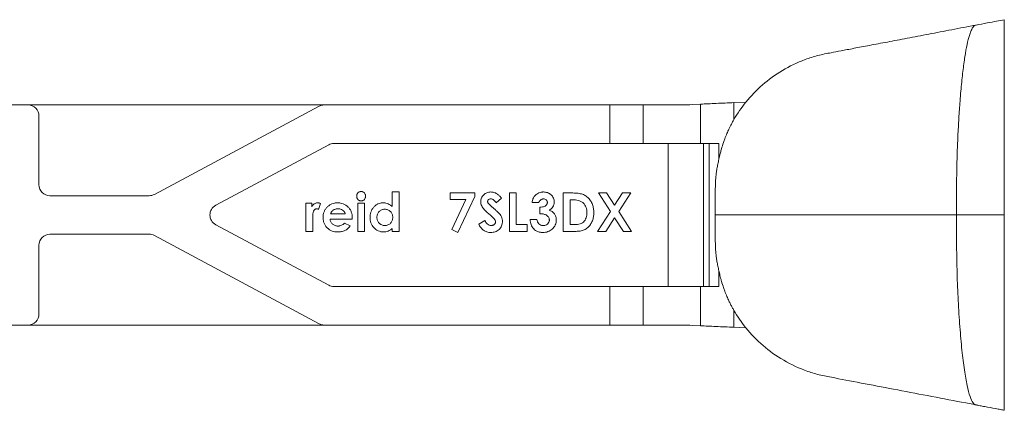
# Model space of a CAD drawing. Header units: millimetres. Extents: x -15493 to -14191, y 12134 to 12673.
# Tile 3 of 9: x -15242 to -15063, y 12134 to 12205. Entities that reach past the tile are written whole.
import ezdxf

# ---------------------------------------------------------------- set-up
doc = ezdxf.new("R2010")
doc.units = ezdxf.units.MM
doc.layers.get('0').update_dxf_attribs({"lineweight": 9})

msp = doc.modelspace()

# ---------------------------------------------------------------- linework, layer by layer
for p, q in [((-15240.83, 12189.77), (-15243.83, 12189.77)), ((-15240.83, 12189.77), (-15187, 12189.77)), ((-15217.85, 12173.51), (-15187.95, 12189.54)), ((-15135.1, 12189.77), (-15187, 12189.77)), ((-15135.1, 12182.77), (-15135.1, 12189.77)), ((-15135.1, 12189.77), (-15129.05, 12189.77)), ((-15129.05, 12189.77), (-15129.05, 12182.77)), ((-15121.93, 12189.77), (-15129.05, 12189.77)), ((-15118.63, 12189.92), (-15120.13, 12189.85)), ((-15118.63, 12182.77), (-15118.63, 12189.92)), ((-15110.39, 12190.29), (-15112.58, 12190.19)), ((-15112.58, 12190.19), (-15112.58, 12187.11)), ((-15238.83, 12175.27), (-15238.83, 12187.77)), ((-15206.72, 12171.54), (-15186.19, 12182.54)), ((-15185.25, 12182.77), (-15135.1, 12182.77)), ((-15129.05, 12182.77), (-15135.1, 12182.77)), ((-15118.63, 12182.77), (-15129.05, 12182.77)), ((-15124.5, 12156.77), (-15124.5, 12182.77)), ((-15115.3, 12182.77), (-15118.63, 12182.77)), ((-15118.07, 12182.77), (-15118.07, 12156.77)), ((-15117.05, 12156.77), (-15117.05, 12182.77)), ((-15115.3, 12179.9), (-15115.3, 12182.77)), ((-15218.8, 12173.27), (-15236.83, 12173.27)), ((-15173.39, 12173.95), (-15174.64, 12173.95)), ((-15174.64, 12173.95), (-15174.64, 12171.29)), ((-15173.39, 12166.77), (-15173.39, 12173.95)), ((-15164.14, 12173.77), (-15164.14, 12172.61)), ((-15159.65, 12173.77), (-15164.14, 12173.77)), ((-15162.74, 12166.59), (-15159.65, 12173.12)), ((-15159.65, 12173.12), (-15159.65, 12173.77)), ((-15155.75, 12171.98), (-15154.81, 12172.84)), ((-15152.12, 12173.77), (-15153.37, 12173.77)), ((-15153.37, 12173.77), (-15153.37, 12166.77)), ((-15152.12, 12168.03), (-15152.12, 12173.77)), ((-15143.59, 12173.77), (-15143.59, 12166.77)), ((-15142.01, 12173.77), (-15143.59, 12173.77)), ((-15135.72, 12173.77), (-15137.2, 12173.77)), ((-15137.2, 12173.77), (-15134.99, 12170.39)), ((-15134.25, 12171.53), (-15135.72, 12173.77)), ((-15132.79, 12173.77), (-15134.25, 12171.53)), ((-15133.51, 12170.39), (-15131.3, 12173.77)), ((-15131.3, 12173.77), (-15132.79, 12173.77)), ((-15189.27, 12171.89), (-15190.35, 12171.89)), ((-15190.35, 12171.89), (-15190.35, 12166.77)), ((-15189.27, 12171.26), (-15189.27, 12171.89)), ((-15188.04, 12170.79), (-15187.65, 12171.85)), ((-15179.67, 12171.89), (-15180.92, 12171.89)), ((-15180.92, 12171.89), (-15180.92, 12166.77)), ((-15179.67, 12166.77), (-15179.67, 12171.89)), ((-15164.14, 12172.61), (-15161.28, 12172.61)), ((-15161.28, 12172.61), (-15163.85, 12167.15)), ((-15149.24, 12172.07), (-15147.99, 12172.07)), ((-15147.81, 12171.17), (-15147.81, 12170)), ((-15142.33, 12168.03), (-15142.33, 12172.52)), ((-15142.33, 12172.52), (-15141.85, 12172.52)), ((-15183.17, 12170), (-15185.86, 12170)), ((-15181.92, 12169.02), (-15181.91, 12169.25)), ((-15134.99, 12170.39), (-15137.35, 12166.77)), ((-15135.87, 12166.77), (-15134.25, 12169.25)), ((-15134.25, 12169.25), (-15132.64, 12166.77)), ((-15131.16, 12166.77), (-15133.51, 12170.39)), ((-15063.45, 12169.77), (-15072.15, 12169.77)), ((-15186.19, 12157.01), (-15206.72, 12168.01)), ((-15189.09, 12168.84), (-15189.09, 12169.09)), ((-15189.09, 12166.77), (-15189.09, 12168.84)), ((-15185.95, 12169.02), (-15181.92, 12169.02)), ((-15182.27, 12167.79), (-15183.32, 12168.29)), ((-15157.83, 12168.75), (-15158.94, 12168.08)), ((-15150.14, 12168.03), (-15152.12, 12168.03)), ((-15150.14, 12166.77), (-15150.14, 12168.03)), ((-15148.35, 12168.93), (-15149.6, 12168.93)), ((-15141.68, 12168.03), (-15142.33, 12168.03)), ((-15236.83, 12166.27), (-15218.8, 12166.27)), ((-15217.85, 12166.04), (-15187.95, 12150.01)), ((-15190.35, 12166.77), (-15189.09, 12166.77)), ((-15180.92, 12166.77), (-15179.67, 12166.77)), ((-15174.64, 12167.33), (-15174.64, 12166.77)), ((-15174.64, 12166.77), (-15173.39, 12166.77)), ((-15163.85, 12167.15), (-15162.74, 12166.59)), ((-15153.37, 12166.77), (-15150.14, 12166.77)), ((-15143.59, 12166.77), (-15141.98, 12166.77)), ((-15137.35, 12166.77), (-15135.87, 12166.77)), ((-15132.64, 12166.77), (-15131.16, 12166.77)), ((-15238.83, 12164.27), (-15238.83, 12151.77)), ((-15115.3, 12156.77), (-15115.3, 12159.64)), ((-15135.1, 12156.77), (-15185.25, 12156.77)), ((-15135.1, 12149.77), (-15135.1, 12156.77)), ((-15135.1, 12156.77), (-15129.05, 12156.77)), ((-15129.05, 12156.77), (-15129.05, 12149.77)), ((-15129.05, 12156.77), (-15118.63, 12156.77)), ((-15118.63, 12149.63), (-15118.63, 12156.77)), ((-15118.63, 12156.77), (-15115.3, 12156.77)), ((-15112.58, 12152.43), (-15112.58, 12149.36)), ((-15243.83, 12149.77), (-15240.83, 12149.77)), ((-15187, 12149.77), (-15240.83, 12149.77)), ((-15187, 12149.77), (-15135.1, 12149.77)), ((-15129.05, 12149.77), (-15135.1, 12149.77)), ((-15129.05, 12149.77), (-15121.93, 12149.77)), ((-15120.15, 12149.69), (-15118.63, 12149.63)), ((-15112.58, 12149.36), (-15110.4, 12149.26)), ((-15068.53, 12135.24), (-15070.45, 12135.6))]:
    msp.add_line(p, q)
at = {"flags": 128}
msp.add_lwpolyline([(-15063.45, 12205.27), (-15063.45, 12205.27)], dxfattribs=at)
for centre, start, end in [((-15240.83, 12187.77), 0, 90), ((-15187, 12187.77), 90, 118.1882), ((-15185.25, 12180.77), 90, 118.1882), ((-15236.83, 12175.27), 180, 270), ((-15218.8, 12175.27), 270, 298.1882), ((-15205.77, 12169.77), 118.1882, 241.8118), ((-15236.83, 12164.27), 90, 180), ((-15218.8, 12164.27), 61.8118, 90), ((-15185.25, 12158.77), 241.8118, 270), ((-15240.83, 12151.77), 270, 0), ((-15187, 12151.77), 241.8118, 270)]:
    msp.add_arc(centre, 2, start, end)
for points, knots in [([(-15063.45, 12205.27), (-15063.9, 12205.18), (-15064.82, 12205.01), (-15066.57, 12204.67), (-15067.9, 12204.42), (-15068.57, 12204.29)], [0, 0, 0, 0, 0.31799, 0.654535, 1, 1, 1, 1]), ([(-15063.45, 12169.77), (-15063.45, 12170.29), (-15063.45, 12170.88), (-15063.45, 12171.89), (-15063.45, 12172.25), (-15063.45, 12172.99), (-15063.45, 12173.38), (-15063.45, 12174.17), (-15063.45, 12174.58), (-15063.45, 12175.37), (-15063.45, 12175.75), (-15063.45, 12176.49), (-15063.45, 12176.84), (-15063.45, 12177.34), (-15063.45, 12177.5), (-15063.45, 12177.83), (-15063.45, 12179.3), (-15063.45, 12180.79), (-15063.45, 12183.41), (-15063.45, 12184.71), (-15063.45, 12188.53), (-15063.45, 12190.98), (-15063.45, 12195.39), (-15063.45, 12197.36), (-15063.45, 12199.85), (-15063.45, 12200.6), (-15063.45, 12201.93), (-15063.45, 12202.51), (-15063.45, 12204), (-15063.45, 12204.66), (-15063.45, 12205.16), (-15063.45, 12205.25), (-15063.45, 12205.27), (-15063.45, 12205.27), (-15063.45, 12205.27), (-15063.45, 12205.27), (-15063.45, 12205.27), (-15063.45, 12205.27), (-15063.45, 12205.27), (-15063.45, 12205.27), (-15063.45, 12205.27)], [0, 0, 0, 0, 0.03125, 0.03125, 0.046875, 0.046875, 0.0625, 0.0625, 0.078125, 0.078125, 0.09375, 0.09375, 0.109375, 0.109375, 0.117188, 0.117188, 0.125, 0.1875, 0.1875, 0.25, 0.25, 0.375, 0.375, 0.5, 0.5, 0.5625, 0.5625, 0.625, 0.625, 0.75, 0.75, 0.8125, 0.8125, 0.828125, 0.828125, 0.84375, 0.875, 0.9375, 0.9375, 1, 1, 1, 1]), ([(-15068.57, 12204.29), (-15070.05, 12204.01), (-15073.01, 12203.45), (-15077.2, 12202.64), (-15081.14, 12201.89), (-15084.74, 12201.2), (-15087.99, 12200.58), (-15090.82, 12200.05), (-15093.19, 12199.59), (-15094.32, 12199.38), (-15094.88, 12199.27)], [0, 0, 0, 0, 0.126707, 0.252088, 0.376718, 0.501093, 0.62569, 0.751018, 0.877667, 1, 1, 1, 1]), ([(-15072.15, 12169.77), (-15072.15, 12170.89), (-15072.14, 12173.28), (-15072.11, 12176.8), (-15072.04, 12180.34), (-15071.91, 12183.7), (-15071.74, 12186.97), (-15071.52, 12190.29), (-15071.24, 12193.55), (-15070.9, 12196.61), (-15070.53, 12199.2), (-15070.12, 12201.27), (-15069.7, 12202.78), (-15069.28, 12203.76), (-15068.91, 12204.22), (-15068.66, 12204.26), (-15068.56, 12204.28)], [0, 0, 0, 0, 0.069039, 0.147348, 0.217051, 0.287186, 0.357417, 0.42738, 0.510474, 0.592128, 0.671859, 0.749288, 0.824166, 0.891641, 0.956766, 1, 1, 1, 1]), ([(-15110.39, 12190.29), (-15108.58, 12192.53), (-15106.36, 12194.48), (-15102.47, 12196.81), (-15101.08, 12197.48), (-15098.86, 12198.3), (-15097.71, 12198.66), (-15096.51, 12198.95), (-15095.71, 12199.12), (-15095.3, 12199.19), (-15094.88, 12199.27)], [0, 0, 0, 0, 0.5, 0.5, 0.75, 0.75, 0.875, 0.9375, 0.9375, 1, 1, 1, 1]), ([(-15118.63, 12189.92), (-15117.79, 12189.96), (-15116.81, 12190), (-15114.74, 12190.1), (-15113.64, 12190.15), (-15112.58, 12190.19)], [0, 0, 0, 0, 0.5, 0.5, 1, 1, 1, 1]), ([(-15112.58, 12187.11), (-15112.65, 12186.97), (-15112.81, 12186.71), (-15113.03, 12186.29), (-15113.26, 12185.85), (-15113.53, 12185.28), (-15113.87, 12184.53), (-15114.19, 12183.72), (-15114.53, 12182.79), (-15114.79, 12181.93), (-15115.02, 12181.09), (-15115.18, 12180.47), (-15115.26, 12180.08), (-15115.3, 12179.9)], [0, 0, 0, 0, 0.058461, 0.119743, 0.183866, 0.250848, 0.36397, 0.499966, 0.590999, 0.749305, 0.84596, 0.929544, 1, 1, 1, 1]), ([(-15115.3, 12179.9), (-15115.33, 12179.75), (-15115.4, 12179.46), (-15115.5, 12179.03), (-15115.58, 12178.61), (-15115.65, 12178.19), (-15115.72, 12177.78), (-15115.81, 12177.08), (-15115.91, 12176.11), (-15115.95, 12175.13), (-15115.95, 12174.25), (-15115.95, 12173.32), (-15115.95, 12171.77), (-15115.95, 12170.53), (-15115.95, 12169.77)], [0, 0, 0, 0, 0.044588, 0.088244, 0.130979, 0.172804, 0.21373, 0.253768, 0.379403, 0.503014, 0.54207, 0.636261, 0.776386, 1, 1, 1, 1]), ([(-15181.1, 12173.2), (-15181.1, 12173.26), (-15181.1, 12173.31), (-15181.08, 12173.42), (-15181.07, 12173.47), (-15181.01, 12173.62), (-15180.95, 12173.71), (-15180.8, 12173.87), (-15180.71, 12173.93), (-15180.56, 12174), (-15180.51, 12174.02), (-15180.41, 12174.04), (-15180.35, 12174.04), (-15180.3, 12174.04)], [0, 0, 0, 0, 0.125, 0.125, 0.25, 0.25, 0.5, 0.5, 0.75, 0.75, 0.875, 0.875, 1, 1, 1, 1]), ([(-15180.29, 12172.34), (-15180.34, 12172.34), (-15180.4, 12172.34), (-15180.51, 12172.36), (-15180.56, 12172.38), (-15180.71, 12172.45), (-15180.8, 12172.52), (-15180.95, 12172.68), (-15181.01, 12172.78), (-15181.07, 12172.93), (-15181.08, 12172.98), (-15181.1, 12173.09), (-15181.1, 12173.15), (-15181.1, 12173.2)], [0, 0, 0, 0, 0.125, 0.125, 0.25, 0.25, 0.5, 0.5, 0.75, 0.75, 0.875, 0.875, 1, 1, 1, 1]), ([(-15180.3, 12174.04), (-15180.24, 12174.04), (-15180.19, 12174.04), (-15180.08, 12174.02), (-15180.03, 12174), (-15179.88, 12173.93), (-15179.79, 12173.86), (-15179.64, 12173.7), (-15179.58, 12173.61), (-15179.52, 12173.46), (-15179.51, 12173.4), (-15179.49, 12173.29), (-15179.49, 12173.24), (-15179.49, 12173.19)], [0, 0, 0, 0, 0.125, 0.125, 0.25, 0.25, 0.5, 0.5, 0.75, 0.75, 0.875, 0.875, 1, 1, 1, 1]), ([(-15179.49, 12173.19), (-15179.49, 12173.13), (-15179.49, 12173.08), (-15179.51, 12172.97), (-15179.52, 12172.92), (-15179.58, 12172.77), (-15179.64, 12172.67), (-15179.79, 12172.52), (-15179.88, 12172.45), (-15180.02, 12172.38), (-15180.07, 12172.36), (-15180.18, 12172.34), (-15180.23, 12172.34), (-15180.29, 12172.34)], [0, 0, 0, 0, 0.125, 0.125, 0.25, 0.25, 0.5, 0.5, 0.75, 0.75, 0.875, 0.875, 1, 1, 1, 1]), ([(-15158.58, 12172.18), (-15158.58, 12172.24), (-15158.57, 12172.3), (-15158.56, 12172.41), (-15158.56, 12172.47), (-15158.52, 12172.65), (-15158.49, 12172.76), (-15158.35, 12173.09), (-15158.2, 12173.28), (-15157.86, 12173.61), (-15157.66, 12173.74), (-15157.33, 12173.87), (-15157.21, 12173.9), (-15156.98, 12173.94), (-15156.86, 12173.95), (-15156.74, 12173.95)], [0, 0, 0, 0, 0.0625, 0.0625, 0.125, 0.125, 0.25, 0.25, 0.5, 0.5, 0.75, 0.75, 0.875, 0.875, 1, 1, 1, 1]), ([(-15156.74, 12173.95), (-15156.64, 12173.95), (-15156.55, 12173.95), (-15156.36, 12173.92), (-15156.26, 12173.9), (-15155.99, 12173.82), (-15155.81, 12173.73), (-15155.48, 12173.52), (-15155.34, 12173.4), (-15155.06, 12173.13), (-15154.93, 12172.99), (-15154.81, 12172.84)], [0, 0, 0, 0, 0.125, 0.125, 0.25, 0.25, 0.5, 0.5, 0.75, 0.75, 1, 1, 1, 1]), ([(-15149.24, 12172.07), (-15149.23, 12172.18), (-15149.21, 12172.29), (-15149.15, 12172.51), (-15149.12, 12172.62), (-15149.03, 12172.83), (-15148.98, 12172.94), (-15148.89, 12173.08), (-15148.85, 12173.13), (-15148.78, 12173.22), (-15148.75, 12173.26), (-15148.71, 12173.3)], [0, 0, 0, 0, 0.25, 0.25, 0.5, 0.5, 0.75, 0.75, 0.875, 0.875, 1, 1, 1, 1]), ([(-15148.71, 12173.3), (-15148.66, 12173.35), (-15148.61, 12173.4), (-15148.5, 12173.5), (-15148.44, 12173.54), (-15148.26, 12173.67), (-15148.14, 12173.74), (-15147.87, 12173.85), (-15147.73, 12173.89), (-15147.52, 12173.93), (-15147.45, 12173.94), (-15147.3, 12173.95), (-15147.23, 12173.95), (-15147.16, 12173.95)], [0, 0, 0, 0, 0.125, 0.125, 0.25, 0.25, 0.5, 0.5, 0.75, 0.75, 0.875, 0.875, 1, 1, 1, 1]), ([(-15147.16, 12173.95), (-15147.04, 12173.95), (-15146.91, 12173.94), (-15146.67, 12173.9), (-15146.55, 12173.87), (-15146.31, 12173.79), (-15146.2, 12173.73), (-15145.99, 12173.6), (-15145.89, 12173.52), (-15145.62, 12173.27), (-15145.46, 12173.07), (-15145.31, 12172.73), (-15145.27, 12172.61), (-15145.23, 12172.43), (-15145.22, 12172.37), (-15145.21, 12172.24), (-15145.21, 12172.18), (-15145.21, 12172.12)], [0, 0, 0, 0, 0.125, 0.125, 0.25, 0.25, 0.375, 0.375, 0.5, 0.5, 0.75, 0.75, 0.875, 0.875, 0.9375, 0.9375, 1, 1, 1, 1]), ([(-15142.01, 12173.77), (-15141.88, 12173.77), (-15141.75, 12173.77), (-15141.49, 12173.76), (-15141.37, 12173.76), (-15140.98, 12173.73), (-15140.73, 12173.69), (-15140.35, 12173.62), (-15140.23, 12173.58), (-15139.98, 12173.5), (-15139.86, 12173.46), (-15139.52, 12173.29), (-15139.31, 12173.14), (-15138.93, 12172.79), (-15138.77, 12172.58), (-15138.49, 12172.15), (-15138.37, 12171.92), (-15138.19, 12171.44), (-15138.13, 12171.19), (-15138.07, 12170.81), (-15138.05, 12170.69), (-15138.03, 12170.43), (-15138.03, 12170.3), (-15138.03, 12170.18)], [0, 0, 0, 0, 0.0625, 0.0625, 0.125, 0.125, 0.25, 0.25, 0.3125, 0.3125, 0.375, 0.375, 0.5, 0.5, 0.625, 0.625, 0.75, 0.75, 0.875, 0.875, 0.9375, 0.9375, 1, 1, 1, 1]), ([(-15189.27, 12171.26), (-15189.21, 12171.36), (-15189.16, 12171.46), (-15189.01, 12171.64), (-15188.92, 12171.72), (-15188.73, 12171.85), (-15188.62, 12171.9), (-15188.45, 12171.95), (-15188.4, 12171.96), (-15188.28, 12171.97), (-15188.22, 12171.98), (-15188.17, 12171.98)], [0, 0, 0, 0, 0.25, 0.25, 0.5, 0.5, 0.75, 0.75, 0.875, 0.875, 1, 1, 1, 1]), ([(-15188.17, 12171.98), (-15188.12, 12171.98), (-15188.08, 12171.97), (-15187.99, 12171.96), (-15187.95, 12171.95), (-15187.82, 12171.92), (-15187.74, 12171.89), (-15187.65, 12171.85)], [0, 0, 0, 0, 0.25, 0.25, 0.5, 0.5, 1, 1, 1, 1]), ([(-15187.21, 12169.3), (-15187.2, 12169.39), (-15187.2, 12169.48), (-15187.19, 12169.65), (-15187.18, 12169.74), (-15187.14, 12170), (-15187.09, 12170.16), (-15186.97, 12170.49), (-15186.89, 12170.65), (-15186.7, 12170.94), (-15186.6, 12171.08), (-15186.35, 12171.33), (-15186.22, 12171.44), (-15185.93, 12171.64), (-15185.78, 12171.72), (-15185.46, 12171.86), (-15185.29, 12171.9), (-15185.03, 12171.95), (-15184.94, 12171.96), (-15184.77, 12171.97), (-15184.68, 12171.98), (-15184.6, 12171.98)], [0, 0, 0, 0, 0.0625, 0.0625, 0.125, 0.125, 0.25, 0.25, 0.375, 0.375, 0.5, 0.5, 0.625, 0.625, 0.75, 0.75, 0.875, 0.875, 0.9375, 0.9375, 1, 1, 1, 1]), ([(-15184.6, 12171.98), (-15184.51, 12171.98), (-15184.42, 12171.97), (-15184.24, 12171.96), (-15184.15, 12171.95), (-15183.88, 12171.91), (-15183.71, 12171.86), (-15183.2, 12171.68), (-15182.9, 12171.47), (-15182.52, 12171.09), (-15182.41, 12170.95), (-15182.22, 12170.64), (-15182.14, 12170.48), (-15182.02, 12170.14), (-15181.98, 12169.97), (-15181.94, 12169.7), (-15181.93, 12169.61), (-15181.91, 12169.43), (-15181.91, 12169.34), (-15181.91, 12169.25)], [0, 0, 0, 0, 0.0625, 0.0625, 0.125, 0.125, 0.25, 0.25, 0.5, 0.5, 0.625, 0.625, 0.75, 0.75, 0.875, 0.875, 0.9375, 0.9375, 1, 1, 1, 1]), ([(-15178.68, 12169.32), (-15178.68, 12169.49), (-15178.67, 12169.66), (-15178.62, 12169.99), (-15178.58, 12170.15), (-15178.48, 12170.47), (-15178.41, 12170.62), (-15178.24, 12170.91), (-15178.14, 12171.05), (-15177.92, 12171.3), (-15177.8, 12171.41), (-15177.53, 12171.62), (-15177.39, 12171.7), (-15177.09, 12171.84), (-15176.93, 12171.89), (-15176.68, 12171.95), (-15176.6, 12171.96), (-15176.43, 12171.97), (-15176.35, 12171.98), (-15176.26, 12171.98)], [0, 0, 0, 0, 0.125, 0.125, 0.25, 0.25, 0.375, 0.375, 0.5, 0.5, 0.625, 0.625, 0.75, 0.75, 0.875, 0.875, 0.9375, 0.9375, 1, 1, 1, 1]), ([(-15176.26, 12171.98), (-15176.19, 12171.98), (-15176.11, 12171.97), (-15175.96, 12171.96), (-15175.89, 12171.95), (-15175.67, 12171.91), (-15175.52, 12171.86), (-15175.24, 12171.74), (-15175.11, 12171.67), (-15174.93, 12171.54), (-15174.87, 12171.49), (-15174.75, 12171.4), (-15174.7, 12171.34), (-15174.64, 12171.29)], [0, 0, 0, 0, 0.125, 0.125, 0.25, 0.25, 0.5, 0.5, 0.75, 0.75, 0.875, 0.875, 1, 1, 1, 1]), ([(-15156.81, 12169.72), (-15157.21, 12170.06), (-15157.61, 12170.4), (-15158.04, 12170.88), (-15158.13, 12170.98), (-15158.28, 12171.19), (-15158.34, 12171.31), (-15158.45, 12171.54), (-15158.5, 12171.66), (-15158.55, 12171.85), (-15158.56, 12171.92), (-15158.57, 12172.05), (-15158.58, 12172.11), (-15158.58, 12172.18)], [0, 0, 0, 0, 0.5, 0.5, 0.625, 0.625, 0.75, 0.75, 0.875, 0.875, 0.9375, 0.9375, 1, 1, 1, 1]), ([(-15156.75, 12172.7), (-15156.82, 12172.69), (-15156.89, 12172.69), (-15157.02, 12172.65), (-15157.08, 12172.62), (-15157.19, 12172.54), (-15157.23, 12172.49), (-15157.29, 12172.4), (-15157.3, 12172.37), (-15157.32, 12172.31), (-15157.32, 12172.27), (-15157.32, 12172.24)], [0, 0, 0, 0, 0.25, 0.25, 0.5, 0.5, 0.75, 0.75, 0.875, 0.875, 1, 1, 1, 1]), ([(-15157.32, 12172.24), (-15157.32, 12172.21), (-15157.32, 12172.18), (-15157.31, 12172.12), (-15157.3, 12172.09), (-15157.27, 12172), (-15157.24, 12171.95), (-15157.21, 12171.9)], [0, 0, 0, 0, 0.25, 0.25, 0.5, 0.5, 1, 1, 1, 1]), ([(-15157.21, 12171.9), (-15157.17, 12171.86), (-15157.14, 12171.82), (-15157.06, 12171.74), (-15157.02, 12171.7), (-15156.9, 12171.59), (-15156.82, 12171.51), (-15156.58, 12171.29), (-15156.42, 12171.14), (-15156.25, 12171)], [0, 0, 0, 0, 0.125, 0.125, 0.25, 0.25, 0.5, 0.5, 1, 1, 1, 1]), ([(-15155.75, 12171.98), (-15155.81, 12172.07), (-15155.87, 12172.15), (-15156.01, 12172.31), (-15156.09, 12172.39), (-15156.25, 12172.53), (-15156.34, 12172.59), (-15156.49, 12172.65), (-15156.54, 12172.67), (-15156.65, 12172.69), (-15156.7, 12172.69), (-15156.75, 12172.7)], [0, 0, 0, 0, 0.25, 0.25, 0.5, 0.5, 0.75, 0.75, 0.875, 0.875, 1, 1, 1, 1]), ([(-15155.35, 12170.19), (-15155.49, 12170.34), (-15155.65, 12170.47), (-15155.95, 12170.74), (-15156.1, 12170.87), (-15156.25, 12171)], [0, 0, 0, 0, 0.5, 0.5, 1, 1, 1, 1]), ([(-15147.17, 12172.7), (-15147.22, 12172.69), (-15147.26, 12172.69), (-15147.35, 12172.68), (-15147.4, 12172.67), (-15147.53, 12172.62), (-15147.61, 12172.57), (-15147.75, 12172.46), (-15147.82, 12172.39), (-15147.9, 12172.28), (-15147.92, 12172.24), (-15147.96, 12172.16), (-15147.97, 12172.11), (-15147.99, 12172.07)], [0, 0, 0, 0, 0.125, 0.125, 0.25, 0.25, 0.5, 0.5, 0.75, 0.75, 0.875, 0.875, 1, 1, 1, 1]), ([(-15147.81, 12171.17), (-15147.66, 12171.18), (-15147.51, 12171.2), (-15147.22, 12171.25), (-15147.08, 12171.29), (-15146.88, 12171.38), (-15146.82, 12171.42), (-15146.7, 12171.51), (-15146.65, 12171.57), (-15146.56, 12171.69), (-15146.53, 12171.75), (-15146.49, 12171.86), (-15146.48, 12171.89), (-15146.47, 12171.96), (-15146.46, 12172), (-15146.46, 12172.04)], [0, 0, 0, 0, 0.25, 0.25, 0.5, 0.5, 0.625, 0.625, 0.75, 0.75, 0.875, 0.875, 0.9375, 0.9375, 1, 1, 1, 1]), ([(-15146.46, 12172.04), (-15146.46, 12172.08), (-15146.47, 12172.13), (-15146.48, 12172.22), (-15146.5, 12172.26), (-15146.55, 12172.38), (-15146.6, 12172.46), (-15146.74, 12172.58), (-15146.82, 12172.63), (-15146.99, 12172.69), (-15147.08, 12172.69), (-15147.17, 12172.7)], [0, 0, 0, 0, 0.125, 0.125, 0.25, 0.25, 0.5, 0.5, 0.75, 0.75, 1, 1, 1, 1]), ([(-15145.21, 12172.12), (-15145.21, 12172.04), (-15145.21, 12171.96), (-15145.23, 12171.81), (-15145.25, 12171.74), (-15145.31, 12171.52), (-15145.38, 12171.38), (-15145.54, 12171.12), (-15145.65, 12171), (-15145.82, 12170.85), (-15145.88, 12170.81), (-15146.01, 12170.73), (-15146.08, 12170.69), (-15146.14, 12170.65)], [0, 0, 0, 0, 0.125, 0.125, 0.25, 0.25, 0.5, 0.5, 0.75, 0.75, 0.875, 0.875, 1, 1, 1, 1]), ([(-15139.94, 12171.96), (-15140.01, 12172.01), (-15140.07, 12172.07), (-15140.21, 12172.16), (-15140.29, 12172.2), (-15140.52, 12172.32), (-15140.68, 12172.37), (-15141.01, 12172.45), (-15141.18, 12172.48), (-15141.51, 12172.51), (-15141.68, 12172.51), (-15141.85, 12172.52)], [0, 0, 0, 0, 0.125, 0.125, 0.25, 0.25, 0.5, 0.5, 0.75, 0.75, 1, 1, 1, 1]), ([(-15139.28, 12170.2), (-15139.29, 12170.36), (-15139.29, 12170.52), (-15139.34, 12170.84), (-15139.38, 12171), (-15139.48, 12171.3), (-15139.55, 12171.45), (-15139.68, 12171.65), (-15139.73, 12171.72), (-15139.83, 12171.84), (-15139.89, 12171.9), (-15139.94, 12171.96)], [0, 0, 0, 0, 0.25, 0.25, 0.5, 0.5, 0.75, 0.75, 0.875, 0.875, 1, 1, 1, 1]), ([(-15188.41, 12170.9), (-15188.45, 12170.9), (-15188.49, 12170.9), (-15188.58, 12170.87), (-15188.62, 12170.85), (-15188.73, 12170.77), (-15188.79, 12170.71), (-15188.86, 12170.6), (-15188.88, 12170.56), (-15188.92, 12170.48), (-15188.94, 12170.44), (-15188.98, 12170.32), (-15189, 12170.23), (-15189.04, 12170.06), (-15189.05, 12169.97), (-15189.07, 12169.8), (-15189.08, 12169.71), (-15189.09, 12169.45), (-15189.09, 12169.27), (-15189.09, 12169.09)], [0, 0, 0, 0, 0.0625, 0.0625, 0.125, 0.125, 0.25, 0.25, 0.3125, 0.3125, 0.375, 0.375, 0.5, 0.5, 0.625, 0.625, 0.75, 0.75, 1, 1, 1, 1]), ([(-15188.04, 12170.79), (-15188.1, 12170.82), (-15188.16, 12170.84), (-15188.25, 12170.88), (-15188.28, 12170.88), (-15188.34, 12170.9), (-15188.37, 12170.9), (-15188.41, 12170.9)], [0, 0, 0, 0, 0.5, 0.5, 0.75, 0.75, 1, 1, 1, 1]), ([(-15184.54, 12166.68), (-15184.62, 12166.69), (-15184.71, 12166.69), (-15184.89, 12166.7), (-15184.97, 12166.71), (-15185.23, 12166.75), (-15185.4, 12166.79), (-15185.89, 12166.97), (-15186.2, 12167.17), (-15186.57, 12167.53), (-15186.68, 12167.67), (-15186.88, 12167.96), (-15186.96, 12168.11), (-15187.09, 12168.44), (-15187.13, 12168.61), (-15187.18, 12168.87), (-15187.19, 12168.95), (-15187.2, 12169.13), (-15187.2, 12169.22), (-15187.21, 12169.3)], [0, 0, 0, 0, 0.0625, 0.0625, 0.125, 0.125, 0.25, 0.25, 0.5, 0.5, 0.625, 0.625, 0.75, 0.75, 0.875, 0.875, 0.9375, 0.9375, 1, 1, 1, 1]), ([(-15185.4, 12170.62), (-15185.45, 12170.58), (-15185.5, 12170.54), (-15185.59, 12170.45), (-15185.63, 12170.39), (-15185.71, 12170.29), (-15185.74, 12170.23), (-15185.8, 12170.12), (-15185.83, 12170.06), (-15185.86, 12170)], [0, 0, 0, 0, 0.25, 0.25, 0.5, 0.5, 0.75, 0.75, 1, 1, 1, 1]), ([(-15184.49, 12170.9), (-15184.57, 12170.9), (-15184.65, 12170.89), (-15184.81, 12170.87), (-15184.89, 12170.86), (-15185.05, 12170.81), (-15185.12, 12170.78), (-15185.27, 12170.71), (-15185.34, 12170.66), (-15185.4, 12170.62)], [0, 0, 0, 0, 0.25, 0.25, 0.5, 0.5, 0.75, 0.75, 1, 1, 1, 1]), ([(-15183.17, 12170), (-15183.19, 12170.07), (-15183.22, 12170.14), (-15183.28, 12170.27), (-15183.32, 12170.33), (-15183.45, 12170.5), (-15183.56, 12170.59), (-15183.8, 12170.75), (-15183.93, 12170.81), (-15184.14, 12170.86), (-15184.21, 12170.88), (-15184.35, 12170.9), (-15184.42, 12170.9), (-15184.49, 12170.9)], [0, 0, 0, 0, 0.125, 0.125, 0.25, 0.25, 0.5, 0.5, 0.75, 0.75, 0.875, 0.875, 1, 1, 1, 1]), ([(-15176.23, 12166.68), (-15176.31, 12166.69), (-15176.39, 12166.69), (-15176.56, 12166.7), (-15176.64, 12166.72), (-15176.89, 12166.77), (-15177.05, 12166.82), (-15177.5, 12167.03), (-15177.77, 12167.24), (-15178.22, 12167.73), (-15178.4, 12168.02), (-15178.57, 12168.49), (-15178.62, 12168.66), (-15178.67, 12168.99), (-15178.68, 12169.15), (-15178.68, 12169.32)], [0, 0, 0, 0, 0.0625, 0.0625, 0.125, 0.125, 0.25, 0.25, 0.5, 0.5, 0.75, 0.75, 0.875, 0.875, 1, 1, 1, 1]), ([(-15176, 12170.81), (-15176.1, 12170.81), (-15176.19, 12170.8), (-15176.38, 12170.77), (-15176.47, 12170.74), (-15176.65, 12170.67), (-15176.73, 12170.63), (-15176.89, 12170.52), (-15176.96, 12170.46), (-15177.1, 12170.32), (-15177.16, 12170.24), (-15177.26, 12170.08), (-15177.3, 12169.99), (-15177.36, 12169.81), (-15177.39, 12169.72), (-15177.42, 12169.53), (-15177.42, 12169.44), (-15177.42, 12169.34)], [0, 0, 0, 0, 0.125, 0.125, 0.25, 0.25, 0.375, 0.375, 0.5, 0.5, 0.625, 0.625, 0.75, 0.75, 0.875, 0.875, 1, 1, 1, 1]), ([(-15177.42, 12169.34), (-15177.42, 12169.24), (-15177.42, 12169.15), (-15177.39, 12168.96), (-15177.36, 12168.86), (-15177.3, 12168.68), (-15177.26, 12168.6), (-15177.15, 12168.43), (-15177.09, 12168.36), (-15176.89, 12168.15), (-15176.74, 12168.03), (-15176.47, 12167.92), (-15176.38, 12167.89), (-15176.19, 12167.86), (-15176.09, 12167.85), (-15176, 12167.85)], [0, 0, 0, 0, 0.125, 0.125, 0.25, 0.25, 0.375, 0.375, 0.5, 0.5, 0.75, 0.75, 0.875, 0.875, 1, 1, 1, 1]), ([(-15174.55, 12169.34), (-15174.56, 12169.44), (-15174.56, 12169.54), (-15174.59, 12169.73), (-15174.61, 12169.82), (-15174.71, 12170.09), (-15174.82, 12170.26), (-15175.09, 12170.53), (-15175.25, 12170.64), (-15175.52, 12170.75), (-15175.62, 12170.77), (-15175.81, 12170.8), (-15175.9, 12170.81), (-15176, 12170.81)], [0, 0, 0, 0, 0.125, 0.125, 0.25, 0.25, 0.5, 0.5, 0.75, 0.75, 0.875, 0.875, 1, 1, 1, 1]), ([(-15176, 12167.85), (-15175.9, 12167.85), (-15175.8, 12167.86), (-15175.61, 12167.89), (-15175.52, 12167.92), (-15175.34, 12167.99), (-15175.25, 12168.04), (-15175.09, 12168.15), (-15175.01, 12168.21), (-15174.81, 12168.42), (-15174.71, 12168.59), (-15174.61, 12168.86), (-15174.59, 12168.96), (-15174.56, 12169.15), (-15174.56, 12169.25), (-15174.55, 12169.34)], [0, 0, 0, 0, 0.125, 0.125, 0.25, 0.25, 0.375, 0.375, 0.5, 0.5, 0.75, 0.75, 0.875, 0.875, 1, 1, 1, 1]), ([(-15155.89, 12168.51), (-15155.89, 12168.58), (-15155.9, 12168.64), (-15155.93, 12168.77), (-15155.96, 12168.83), (-15156.06, 12169), (-15156.14, 12169.1), (-15156.42, 12169.38), (-15156.61, 12169.55), (-15156.81, 12169.72)], [0, 0, 0, 0, 0.125, 0.125, 0.25, 0.25, 0.5, 0.5, 1, 1, 1, 1]), ([(-15155.35, 12170.19), (-15155.25, 12170.08), (-15155.15, 12169.97), (-15154.97, 12169.73), (-15154.89, 12169.6), (-15154.76, 12169.33), (-15154.71, 12169.18), (-15154.66, 12168.96), (-15154.65, 12168.89), (-15154.63, 12168.74), (-15154.63, 12168.66), (-15154.63, 12168.59)], [0, 0, 0, 0, 0.25, 0.25, 0.5, 0.5, 0.75, 0.75, 0.875, 0.875, 1, 1, 1, 1]), ([(-15146.1, 12168.87), (-15146.11, 12168.92), (-15146.11, 12168.97), (-15146.12, 12169.06), (-15146.13, 12169.11), (-15146.18, 12169.24), (-15146.22, 12169.33), (-15146.39, 12169.56), (-15146.54, 12169.68), (-15146.79, 12169.82), (-15146.88, 12169.85), (-15147.06, 12169.91), (-15147.15, 12169.94), (-15147.34, 12169.97), (-15147.43, 12169.98), (-15147.62, 12170), (-15147.71, 12170), (-15147.81, 12170)], [0, 0, 0, 0, 0.0625, 0.0625, 0.125, 0.125, 0.25, 0.25, 0.5, 0.5, 0.625, 0.625, 0.75, 0.75, 0.875, 0.875, 1, 1, 1, 1]), ([(-15146.14, 12170.65), (-15146.05, 12170.62), (-15145.96, 12170.59), (-15145.78, 12170.5), (-15145.69, 12170.45), (-15145.45, 12170.28), (-15145.3, 12170.14), (-15145.07, 12169.82), (-15144.98, 12169.64), (-15144.9, 12169.35), (-15144.88, 12169.25), (-15144.85, 12169.06), (-15144.85, 12168.96), (-15144.85, 12168.86)], [0, 0, 0, 0, 0.125, 0.125, 0.25, 0.25, 0.5, 0.5, 0.75, 0.75, 0.875, 0.875, 1, 1, 1, 1]), ([(-15138.03, 12170.18), (-15138.03, 12170.05), (-15138.03, 12169.92), (-15138.05, 12169.67), (-15138.07, 12169.55), (-15138.13, 12169.18), (-15138.2, 12168.94), (-15138.38, 12168.47), (-15138.5, 12168.24), (-15138.78, 12167.83), (-15138.95, 12167.64), (-15139.33, 12167.31), (-15139.53, 12167.17), (-15139.88, 12167.01), (-15139.99, 12166.96), (-15140.24, 12166.9), (-15140.36, 12166.87), (-15140.73, 12166.82), (-15140.98, 12166.8), (-15141.48, 12166.78), (-15141.73, 12166.77), (-15141.98, 12166.77)], [0, 0, 0, 0, 0.0625, 0.0625, 0.125, 0.125, 0.25, 0.25, 0.375, 0.375, 0.5, 0.5, 0.625, 0.625, 0.6875, 0.6875, 0.75, 0.75, 0.875, 0.875, 1, 1, 1, 1]), ([(-15141.68, 12168.03), (-15141.52, 12168.03), (-15141.37, 12168.03), (-15141.06, 12168.05), (-15140.9, 12168.07), (-15140.59, 12168.13), (-15140.44, 12168.17), (-15140.16, 12168.3), (-15140.03, 12168.39), (-15139.8, 12168.6), (-15139.7, 12168.72), (-15139.54, 12168.99), (-15139.47, 12169.13), (-15139.37, 12169.42), (-15139.34, 12169.58), (-15139.29, 12169.89), (-15139.29, 12170.04), (-15139.28, 12170.2)], [0, 0, 0, 0, 0.125, 0.125, 0.25, 0.25, 0.375, 0.375, 0.5, 0.5, 0.625, 0.625, 0.75, 0.75, 0.875, 0.875, 1, 1, 1, 1]), ([(-15072.15, 12169.77), (-15077.11, 12169.77), (-15082.68, 12169.77), (-15088.57, 12169.77), (-15089.5, 12169.77), (-15090.12, 12169.77), (-15090.43, 12169.77), (-15091.96, 12169.77), (-15095.54, 12169.77), (-15107.45, 12169.77), (-15114.17, 12169.77), (-15115.95, 12169.77)], [0, 0, 0, 0, 0.25, 0.28125, 0.296875, 0.296875, 0.3125, 0.3125, 0.375, 0.5, 1, 1, 1, 1]), ([(-15115.3, 12159.64), (-15115.33, 12159.78), (-15115.4, 12160.06), (-15115.49, 12160.48), (-15115.57, 12160.91), (-15115.65, 12161.33), (-15115.72, 12161.75), (-15115.81, 12162.45), (-15115.91, 12163.43), (-15115.95, 12164.4), (-15115.95, 12165.27), (-15115.95, 12166.23), (-15115.95, 12167.8), (-15115.95, 12169.05), (-15115.95, 12169.77)], [0, 0, 0, 0, 0.043089, 0.085835, 0.128258, 0.170376, 0.212206, 0.253768, 0.37874, 0.503015, 0.539017, 0.633848, 0.787509, 1, 1, 1, 1]), ([(-15072.15, 12169.77), (-15072.15, 12169.41), (-15072.15, 12169.04), (-15072.15, 12168.24), (-15072.14, 12167.81), (-15072.14, 12166.9), (-15072.14, 12166.41), (-15072.13, 12165.42), (-15072.13, 12164.91), (-15072.12, 12163.94), (-15072.11, 12163.47), (-15072.1, 12162.81), (-15072.1, 12162.6), (-15072.09, 12162.18), (-15072.08, 12161.12), (-15072.05, 12160.06), (-15071.98, 12157.52), (-15071.91, 12155.84), (-15071.74, 12152.57), (-15071.64, 12150.98), (-15071.41, 12147.97), (-15071.29, 12146.54), (-15071.01, 12143.91), (-15070.86, 12142.7), (-15070.55, 12140.55), (-15070.38, 12139.6), (-15070.04, 12137.98), (-15069.86, 12137.32), (-15069.5, 12136.26), (-15069.32, 12135.88), (-15069.04, 12135.5), (-15068.9, 12135.36), (-15068.76, 12135.29), (-15068.67, 12135.26), (-15068.62, 12135.26), (-15068.37, 12135.21), (-15068.13, 12135.16), (-15067.6, 12135.06), (-15067.3, 12135), (-15066.37, 12134.83), (-15065.68, 12134.69), (-15064.74, 12134.51), (-15064.44, 12134.46), (-15063.89, 12134.35), (-15063.65, 12134.31), (-15063.45, 12134.27)], [0, 0, 0, 0, 0.015625, 0.015625, 0.03125, 0.03125, 0.046875, 0.046875, 0.0625, 0.0625, 0.078125, 0.078125, 0.085938, 0.085938, 0.09375, 0.125, 0.125, 0.1875, 0.1875, 0.25, 0.25, 0.3125, 0.3125, 0.375, 0.375, 0.4375, 0.4375, 0.5, 0.5, 0.5625, 0.5625, 0.59375, 0.609375, 0.609375, 0.625, 0.625, 0.6875, 0.6875, 0.75, 0.75, 0.875, 0.875, 0.9375, 0.9375, 1, 1, 1, 1]), ([(-15063.45, 12169.77), (-15063.45, 12169.42), (-15063.45, 12169.04), (-15063.45, 12168.22), (-15063.45, 12167.77), (-15063.45, 12166.81), (-15063.45, 12166.29), (-15063.45, 12165.23), (-15063.45, 12164.69), (-15063.45, 12163.66), (-15063.45, 12163.16), (-15063.45, 12162.47), (-15063.45, 12162.26), (-15063.45, 12161.82), (-15063.45, 12160.73), (-15063.45, 12159.63), (-15063.45, 12157), (-15063.45, 12155.25), (-15063.45, 12151.85), (-15063.45, 12150.2), (-15063.45, 12147.07), (-15063.45, 12145.59), (-15063.45, 12142.87), (-15063.45, 12141.62), (-15063.45, 12139.42), (-15063.45, 12138.45), (-15063.45, 12136.83), (-15063.45, 12136.16), (-15063.45, 12135.14), (-15063.45, 12134.77), (-15063.45, 12134.43), (-15063.45, 12134.32), (-15063.45, 12134.28), (-15063.45, 12134.27), (-15063.45, 12134.27), (-15063.45, 12134.27), (-15063.45, 12134.27), (-15063.45, 12134.27), (-15063.45, 12134.27), (-15063.45, 12134.27), (-15063.45, 12134.27), (-15063.45, 12134.27), (-15063.45, 12134.27), (-15063.45, 12134.27), (-15063.45, 12134.27), (-15063.45, 12134.27)], [0, 0, 0, 0, 0.015625, 0.015625, 0.03125, 0.03125, 0.046875, 0.046875, 0.0625, 0.0625, 0.078125, 0.078125, 0.085937, 0.085937, 0.09375, 0.125, 0.125, 0.1875, 0.1875, 0.25, 0.25, 0.3125, 0.3125, 0.375, 0.375, 0.4375, 0.4375, 0.5, 0.5, 0.5625, 0.5625, 0.59375, 0.609375, 0.609375, 0.625, 0.625, 0.6875, 0.6875, 0.75, 0.75, 0.875, 0.875, 0.9375, 0.9375, 1, 1, 1, 1]), ([(-15185.95, 12169.02), (-15185.93, 12168.93), (-15185.92, 12168.85), (-15185.87, 12168.68), (-15185.84, 12168.6), (-15185.72, 12168.36), (-15185.62, 12168.22), (-15185.36, 12167.99), (-15185.2, 12167.9), (-15184.96, 12167.81), (-15184.87, 12167.79), (-15184.7, 12167.77), (-15184.61, 12167.76), (-15184.52, 12167.76)], [0, 0, 0, 0, 0.125, 0.125, 0.25, 0.25, 0.5, 0.5, 0.75, 0.75, 0.875, 0.875, 1, 1, 1, 1]), ([(-15182.27, 12167.79), (-15182.33, 12167.7), (-15182.4, 12167.61), (-15182.55, 12167.45), (-15182.62, 12167.37), (-15182.87, 12167.15), (-15183.06, 12167.03), (-15183.45, 12166.85), (-15183.67, 12166.78), (-15183.99, 12166.72), (-15184.1, 12166.71), (-15184.32, 12166.69), (-15184.43, 12166.68), (-15184.54, 12166.68)], [0, 0, 0, 0, 0.125, 0.125, 0.25, 0.25, 0.5, 0.5, 0.75, 0.75, 0.875, 0.875, 1, 1, 1, 1]), ([(-15184.52, 12167.76), (-15184.47, 12167.76), (-15184.41, 12167.76), (-15184.3, 12167.77), (-15184.24, 12167.78), (-15184.08, 12167.82), (-15183.97, 12167.85), (-15183.76, 12167.94), (-15183.67, 12168), (-15183.48, 12168.13), (-15183.4, 12168.21), (-15183.32, 12168.29)], [0, 0, 0, 0, 0.125, 0.125, 0.25, 0.25, 0.5, 0.5, 0.75, 0.75, 1, 1, 1, 1]), ([(-15156.73, 12166.59), (-15156.85, 12166.6), (-15156.97, 12166.6), (-15157.2, 12166.63), (-15157.32, 12166.65), (-15157.66, 12166.75), (-15157.87, 12166.86), (-15158.16, 12167.06), (-15158.25, 12167.14), (-15158.42, 12167.3), (-15158.49, 12167.39), (-15158.64, 12167.58), (-15158.7, 12167.67), (-15158.83, 12167.88), (-15158.88, 12167.98), (-15158.94, 12168.08)], [0, 0, 0, 0, 0.125, 0.125, 0.25, 0.25, 0.5, 0.5, 0.625, 0.625, 0.75, 0.75, 0.875, 0.875, 1, 1, 1, 1]), ([(-15157.83, 12168.75), (-15157.77, 12168.64), (-15157.7, 12168.53), (-15157.55, 12168.32), (-15157.47, 12168.22), (-15157.28, 12168.05), (-15157.17, 12167.98), (-15157, 12167.9), (-15156.94, 12167.88), (-15156.81, 12167.86), (-15156.75, 12167.85), (-15156.68, 12167.85)], [0, 0, 0, 0, 0.25, 0.25, 0.5, 0.5, 0.75, 0.75, 0.875, 0.875, 1, 1, 1, 1]), ([(-15154.63, 12168.59), (-15154.63, 12168.52), (-15154.63, 12168.45), (-15154.64, 12168.32), (-15154.65, 12168.25), (-15154.69, 12168.05), (-15154.73, 12167.92), (-15154.83, 12167.67), (-15154.89, 12167.55), (-15155.05, 12167.33), (-15155.14, 12167.22), (-15155.44, 12166.95), (-15155.67, 12166.8), (-15156.06, 12166.67), (-15156.19, 12166.64), (-15156.46, 12166.6), (-15156.6, 12166.6), (-15156.73, 12166.59)], [0, 0, 0, 0, 0.0625, 0.0625, 0.125, 0.125, 0.25, 0.25, 0.375, 0.375, 0.5, 0.5, 0.75, 0.75, 0.875, 0.875, 1, 1, 1, 1]), ([(-15156.68, 12167.85), (-15156.64, 12167.85), (-15156.59, 12167.85), (-15156.49, 12167.87), (-15156.45, 12167.88), (-15156.31, 12167.92), (-15156.22, 12167.96), (-15156.07, 12168.08), (-15156.01, 12168.16), (-15155.93, 12168.28), (-15155.91, 12168.32), (-15155.89, 12168.42), (-15155.89, 12168.47), (-15155.89, 12168.51)], [0, 0, 0, 0, 0.125, 0.125, 0.25, 0.25, 0.5, 0.5, 0.75, 0.75, 0.875, 0.875, 1, 1, 1, 1]), ([(-15147.27, 12166.59), (-15147.35, 12166.6), (-15147.43, 12166.6), (-15147.58, 12166.61), (-15147.66, 12166.62), (-15147.88, 12166.65), (-15148.03, 12166.69), (-15148.32, 12166.8), (-15148.46, 12166.87), (-15148.72, 12167.04), (-15148.83, 12167.14), (-15149.15, 12167.47), (-15149.32, 12167.74), (-15149.48, 12168.17), (-15149.52, 12168.32), (-15149.58, 12168.62), (-15149.59, 12168.77), (-15149.6, 12168.93)], [0, 0, 0, 0, 0.0625, 0.0625, 0.125, 0.125, 0.25, 0.25, 0.375, 0.375, 0.5, 0.5, 0.75, 0.75, 0.875, 0.875, 1, 1, 1, 1]), ([(-15148.35, 12168.93), (-15148.33, 12168.86), (-15148.32, 12168.78), (-15148.28, 12168.64), (-15148.26, 12168.58), (-15148.18, 12168.38), (-15148.1, 12168.25), (-15147.89, 12168.05), (-15147.77, 12167.97), (-15147.56, 12167.89), (-15147.49, 12167.88), (-15147.35, 12167.86), (-15147.28, 12167.85), (-15147.21, 12167.85)], [0, 0, 0, 0, 0.125, 0.125, 0.25, 0.25, 0.5, 0.5, 0.75, 0.75, 0.875, 0.875, 1, 1, 1, 1]), ([(-15144.85, 12168.86), (-15144.85, 12168.71), (-15144.86, 12168.55), (-15144.92, 12168.25), (-15144.97, 12168.1), (-15145.09, 12167.82), (-15145.17, 12167.68), (-15145.35, 12167.43), (-15145.46, 12167.32), (-15145.8, 12167), (-15146.07, 12166.84), (-15146.51, 12166.69), (-15146.66, 12166.65), (-15146.97, 12166.6), (-15147.12, 12166.6), (-15147.27, 12166.59)], [0, 0, 0, 0, 0.125, 0.125, 0.25, 0.25, 0.375, 0.375, 0.5, 0.5, 0.75, 0.75, 0.875, 0.875, 1, 1, 1, 1]), ([(-15147.21, 12167.85), (-15147.14, 12167.85), (-15147.07, 12167.85), (-15146.93, 12167.88), (-15146.86, 12167.89), (-15146.66, 12167.96), (-15146.54, 12168.04), (-15146.33, 12168.22), (-15146.24, 12168.34), (-15146.16, 12168.53), (-15146.14, 12168.6), (-15146.12, 12168.7), (-15146.11, 12168.73), (-15146.1, 12168.8), (-15146.1, 12168.84), (-15146.1, 12168.87)], [0, 0, 0, 0, 0.125, 0.125, 0.25, 0.25, 0.5, 0.5, 0.75, 0.75, 0.875, 0.875, 0.9375, 0.9375, 1, 1, 1, 1]), ([(-15174.64, 12167.33), (-15174.75, 12167.24), (-15174.86, 12167.14), (-15175.11, 12166.98), (-15175.24, 12166.91), (-15175.5, 12166.79), (-15175.65, 12166.75), (-15175.86, 12166.71), (-15175.93, 12166.7), (-15176.08, 12166.69), (-15176.15, 12166.69), (-15176.23, 12166.68)], [0, 0, 0, 0, 0.25, 0.25, 0.5, 0.5, 0.75, 0.75, 0.875, 0.875, 1, 1, 1, 1]), ([(-15115.3, 12159.64), (-15115.27, 12159.51), (-15115.21, 12159.22), (-15115.1, 12158.78), (-15114.98, 12158.28), (-15114.77, 12157.53), (-15114.52, 12156.74), (-15114.19, 12155.81), (-15113.86, 12155), (-15113.51, 12154.21), (-15113.19, 12153.54), (-15112.89, 12152.97), (-15112.68, 12152.61), (-15112.58, 12152.43)], [0, 0, 0, 0, 0.052857, 0.112247, 0.178147, 0.250538, 0.412993, 0.50032, 0.636284, 0.749542, 0.838097, 0.921568, 1, 1, 1, 1]), ([(-15070.45, 12135.6), (-15072.47, 12135.99), (-15074.54, 12136.39), (-15078.7, 12137.18), (-15080.78, 12137.58), (-15084.85, 12138.35), (-15086.84, 12138.73), (-15090.65, 12139.46), (-15092.94, 12139.9), (-15095.08, 12140.31), (-15095.93, 12140.47), (-15096.35, 12140.55), (-15097.58, 12140.85), (-15098.38, 12141.08), (-15100.71, 12141.89), (-15102.16, 12142.57), (-15106.23, 12144.93), (-15108.53, 12146.95), (-15110.4, 12149.26)], [0, 0, 0, 0, 0.125, 0.125, 0.25, 0.25, 0.375, 0.375, 0.5, 0.53125, 0.53125, 0.5625, 0.5625, 0.625, 0.625, 0.75, 0.75, 1, 1, 1, 1])]:
    msp.add_open_spline(points, degree=3, knots=knots)
for points in [[(-15120.13, 12189.85), (-15120.72, 12189.8), (-15121.33, 12189.77), (-15121.93, 12189.77)], [(-15110.39, 12190.29), (-15111.2, 12189.28), (-15111.93, 12188.22), (-15112.58, 12187.11)], [(-15112.58, 12152.43), (-15111.94, 12151.33), (-15111.21, 12150.27), (-15110.4, 12149.26)], [(-15121.93, 12149.77), (-15121.33, 12149.77), (-15120.74, 12149.75), (-15120.15, 12149.69)], [(-15115.82, 12149.5), (-15116.82, 12149.55), (-15117.79, 12149.59), (-15118.63, 12149.63)], [(-15112.58, 12149.36), (-15113.67, 12149.41), (-15114.78, 12149.46), (-15115.82, 12149.5)]]:
    msp.add_open_spline(points, degree=3)

doc.saveas('drawing.dxf')
